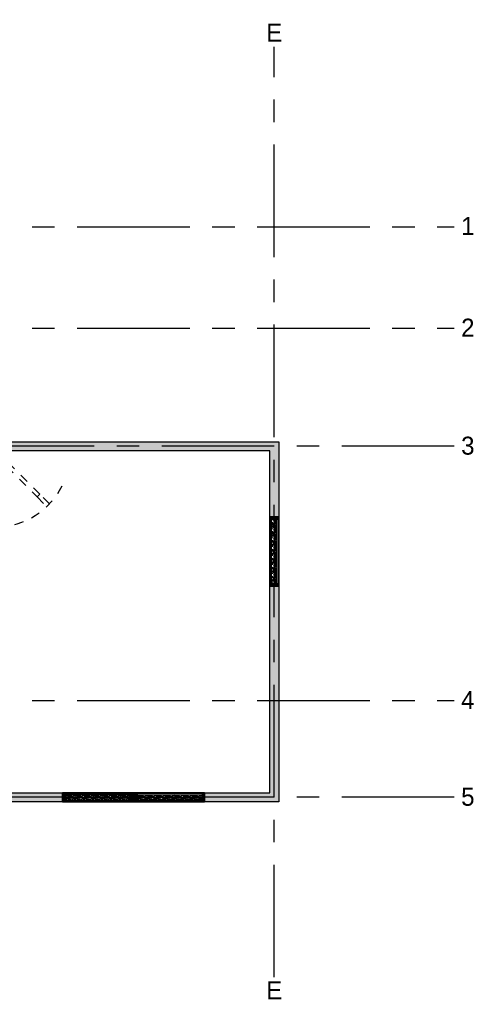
# Model space of a CAD drawing. Header units: millimetres. Extents: x 6619.4 to 6634.2, y 1232.2 to 1243.1.
# Tile 3 of 3: x 6629.1 to 6634.2, y 1232.2 to 1243.1. Entities that reach past the tile are written whole.
import ezdxf
from ezdxf.enums import TextEntityAlignment as Align

# ---------------------------------------------------------------- set-up
doc = ezdxf.new("R2010")
doc.units = ezdxf.units.MM
doc.set_wipeout_variables(frame=1)
doc.linetypes.add('CENTER', pattern=[2, 1.25, -0.25, 0.25, -0.25])
doc.linetypes.add('HIDDEN', pattern=[0.375, 0.25, -0.125])
for name, color, linetype in [('EJES', 2, 'CENTER'), ('EJES @ 0.5', 2, 'CENTER'), ('PAREDES', 3, 'Continuous'), ('PATT', 8, 'Continuous'), ('PUERTAS', 2, 'Continuous'), ('VENTANAS', 2, 'Continuous')]:
    doc.layers.add(name, color=color, linetype=linetype)
doc.styles.add('century gothic', font='GOTHIC.TTF')
doc.styles.get("Standard").update_dxf_attribs({"font": 'arial.ttf'})

# ---------------------------------------------------------------- blocks, each defined once
blk = doc.blocks.new('ejes')
at = {"color": 2, "linetype": 'Continuous'}
blk.add_wipeout([(-0.109, 0.275), (-0.065, 0.291), (-0.006, 0.3), (0.06, 0.297), (0.095, 0.288), (0.16, 0.261), (0.183, 0.246), (0.215, 0.22), (0.241, 0.193), (0.271, 0.149), (0.271, 0.149), (0.292, 0.103), (0.304, 0.065), (0.309, 0.032), (0.31, 0.001), (0.309, -0.027), (0.309, -0.027), (0.3, -0.077), (0.288, -0.113), (0.279, -0.133), (0.259, -0.168), (0.238, -0.195), (0.219, -0.215), (0.19, -0.24), (0.159, -0.26), (0.125, -0.277), (0.089, -0.289), (0.046, -0.297), (0.01, -0.299), (-0.037, -0.296), (-0.069, -0.289), (-0.097, -0.279), (-0.144, -0.256), (-0.171, -0.238), (-0.192, -0.221), (-0.215, -0.197), (-0.215, -0.197), (-0.257, -0.136), (-0.272, -0.101), (-0.272, -0.101), (-0.287, -0.034), (-0.29, 0.001), (-0.287, 0.036), (-0.281, 0.07), (-0.273, 0.099), (-0.258, 0.134), (-0.234, 0.174), (-0.216, 0.198), (-0.197, 0.217), (-0.175, 0.236), (-0.154, 0.251), (-0.126, 0.268), (-0.126, 0.268), (-0.118, 0.272)], dxfattribs=at)
at = {"layer": 'EJES', "color": 3}
blk.add_attdef('EJES', text='', height=0.3, dxfattribs=at).set_placement((0.01, -0.174), align=Align.CENTER)
blk = doc.blocks.new('D1')
at = {"layer": 'PUERTAS', "color": 8, "linetype": 'HIDDEN', "ltscale": 0.1}
for points in [[(-4208.2, 3483.9), (-4218.9, 3473.3), (-4215.9, 3470.3), (-4205.3, 3480.9)], [(-4218.9, 3473.3), (-4252.9, 3439.2), (-4249.9, 3436.3), (-4215.9, 3470.3)], [(-4252.9, 3439.2), (-4263.5, 3428.6), (-4260.5, 3425.7), (-4249.9, 3436.3)]]:
    blk.add_lwpolyline(points, close=True, dxfattribs=at)
at = {"layer": 'PUERTAS'}
for points in [[(-4263.5, 3425.7), (-4263.5, 3416.2), (-4259.5, 3416.2), (-4259.5, 3421.5), (-4260.7, 3421.5), (-4260.7, 3425.7), (-4263.5, 3425.7)], [(-4179.5, 3425.7), (-4179.5, 3416.2), (-4183.5, 3416.2), (-4183.5, 3421.5), (-4182.2, 3421.5), (-4182.2, 3425.7), (-4179.5, 3425.7)]]:
    blk.add_lwpolyline(points, dxfattribs=at)
for points in [[(-4245.5, 3421.5), (-4260.5, 3421.5), (-4260.5, 3425.7), (-4245.5, 3425.7)], [(-4197.4, 3421.5), (-4245.5, 3421.5), (-4245.5, 3425.7), (-4197.4, 3425.7)], [(-4182.4, 3421.5), (-4197.4, 3421.5), (-4197.4, 3425.7), (-4182.4, 3425.7)]]:
    blk.add_lwpolyline(points, close=True, dxfattribs=at)
at = {"layer": 'PUERTAS', "color": 8, "linetype": 'HIDDEN', "ltscale": 0.1}
blk.add_arc((-4265.7, 3423.5), 83.3, 1.4775, 63.2893, dxfattribs=at)
blk = doc.blocks.new('PZ00')
at = {"layer": 'VENTANAS'}
h = blk.add_hatch(dxfattribs=at)
h.set_pattern_fill('LOGEND', color=250, scale=0.06, pattern_type=2)
h.set_pattern_definition([(0, (0.021, 0), (0.06, 0.06), [0.018, -0.042]), (0, (0.021, 0.003), (0.06, 0.06), [0.018, -0.042]), (0, (0.024, 0.009), (0.06, 0.06), [0.012, -0.048]), (0, (0.027, 0.015), (0.06, 0.06), [0.009, -0.051]), (0, (0.027, 0.021), (0.06, 0.06), [0.006, -0.054]), (0, (0.012, 0.027), (0.06, 0.06), [0.003, -0.015, 0.003, -0.039]), (0, (0.021, 0.03), (0.06, 0.06), [0.003, -0.024, 0.009, -0.024]), (0, (0.033, 0.033), (0.06, 0.06), [0.003, -0.003, 0.003, -0.051]), (0, (0.03, 0.036), (0.06, 0.06), [0.003, -0.057]), (0, (0.027, 0.042), (0.06, 0.06), [0.009, -0.051]), (0, (0.027, 0.048), (0.06, 0.06), [0.012, -0.048]), (0, (0.024, 0.054), (0.06, 0.06), [0.015, -0.018, 0.003, -0.024]), (90, (0, 0.018), (-0.06, 0.06), [0.003, -0.006, 0.015, -0.036]), (90, (0.003, 0.024), (-0.06, 0.06), [0.003, -0.003, 0.009, -0.045]), (90, (0.006, 0.048), (-0.06, 0.06), [0.006, -0.054]), (90, (0.009, 0.024), (-0.06, 0.06), [0.012, -0.018, 0.003, -0.027]), (90, (0.012, 0.057), (-0.06, 0.06), [0.003, -0.057]), (90, (0.015, 0.027), (-0.06, 0.06), [0.009, -0.051]), (90, (0.021, 0.03), (-0.06, 0.06), [0.006, -0.054]), (90, (0.027, 0.03), (-0.06, 0.06), [0.003, -0.009, 0.009, -0.039]), (90, (0.03, 0.033), (-0.06, 0.06), [0.003, -0.057]), (90, (0.033, 0.021), (-0.06, 0.06), [0.0084, -0.0516]), (90, (0.036, 0.009), (-0.06, 0.06), [0.006, -0.054]), (90, (0.042, 0.033), (-0.06, 0.06), [0.003, -0.057]), (90, (0.048, 0.03), (-0.06, 0.06), [0.009, -0.051]), (90, (0.054, 0.03), (-0.06, 0.06), [0.009, -0.051]), (45, (0.045, 0.006), (7e-18, 0.06), [0.0042426, -0.0042426, 0.0042426, -0.07212501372]), (45, (0.033, 0.021), (7e-18, 0.06), [0.0084852, -0.0763676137]), (45, (0.009, 0.051), (7e-18, 0.06), [0.0084852, -0.0763676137]), (45, (0.021, 0.036), (7e-18, 0.06), [0.0084852, -0.0763676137]), (45, (0.024, 0.024), (7e-18, 0.06), [0.0084852, -0.0763676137]), (45, (0.042, 0.012), (7e-18, 0.06), [0.0084852, -0.0763676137]), (45, (0.036, 0.015), (7e-18, 0.06), [0.01272792, -0.0721248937]), (45, (0.018, 0.042), (7e-18, 0.06), [0.0042426, -0.0806102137]), (45, (0.015, 0.048), (7e-18, 0.06), [0.0042426, -0.0806102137]), (45, (0.039, 0.048), (7e-18, 0.06), [0.0042426, -0.0806102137]), (45, (0.015, 0.018), (7e-18, 0.06), [0.0042426, -0.0806102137]), (45, (0.048, 0.039), (7e-18, 0.06), [0.0042426, -0.0806102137]), (45, (0.027, 0.033), (7e-18, 0.06), [0.0042426, -0.0806102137]), (45, (0.033, 0.039), (7e-18, 0.06), [0.0042426, -0.0806102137]), (135, (0.03, 0.027), (-0.06, 7e-18), [0.0042426, -0.0042426, 0.01272792, -0.06363969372]), (135, (0.039, 0.027), (-0.06, 7e-18), [0.0042426, -0.0806102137]), (135, (0.039, 0.006), (-0.06, 7e-18), [0.0042426, -0.0806102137]), (135, (0.027, 0.021), (-0.06, 7e-18), [0.0042426, -0.0806102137]), (135, (0.036, 0.033), (-0.06, 7e-18), [0.0042426, -0.0806102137]), (135, (0.021, 0.018), (-0.06, 7e-18), [0.0042426, -0.0806102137]), (135, (0.045, 0.018), (-0.06, 7e-18), [0.0042426, -0.0806102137]), (135, (0.003, 0), (-0.06, 7e-18), [0.0042426, -0.0806102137]), (135, (0.006, 0.003), (-0.06, 7e-18), [0.0084852, -0.0763676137]), (135, (0.009, 0.006), (-0.06, 7e-18), [0.0084852, -0.0763676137]), (135, (0.015, 0.006), (-0.06, 7e-18), [0.0084852, -0.0763676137]), (135, (0.018, 0.012), (-0.06, 7e-18), [0.0084852, -0.0763676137]), (135, (0.042, 0.036), (-0.06, 7e-18), [0.0084852, -0.0763676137]), (135, (0.054, 0.006), (-0.06, 7e-18), [0.0084852, -0.0763676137]), (135, (0.057, 0.054), (-0.06, 7e-18), [0.0084852, -0.0763676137]), (135, (0.057, 0.048), (-0.06, 7e-18), [0.0084852, -0.0763676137]), (135, (0.051, 0.045), (-0.06, 7e-18), [0.0084852, -0.0763676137]), (135, (0.009, 0.045), (-0.06, 7e-18), [0.01272792, -0.0721248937]), (135, (0.048, 0.039), (-0.06, 7e-18), [0.01272792, -0.0721248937]), (26.5650512, (0.015, 0.057), (0.06, 2e-11), [0.006708, -0.1274560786]), (26.5650512, (0.015, 0.027), (0.06, 2e-11), [0.006708, -0.1274560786]), (26.5650512, (0.021, 0.045), (0.06, 2e-11), [0.006708, -0.1274560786]), (26.5650512, (0.039, 0.003), (0.06, 2e-11), [0.006708, -0.1274560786]), (26.5650512, (0.036, 0.009), (0.06, 2e-11), [0.006708, -0.1274560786]), (26.5650512, (0.018, 0.021), (0.06, 2e-11), [0.006708, -0.1274560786]), (26.5650512, (0.018, 0.051), (0.06, 2e-11), [0.006708, -0.1274560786]), (26.5650512, (0.036, 0.033), (0.06, 2e-11), [0.013416, -0.1207480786]), (63.4349488, (0.036, 0.042), (3e-12, 0.06), [0.006708, -0.1274560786]), (63.4349488, (0.045, 0.024), (3e-12, 0.06), [0.006708, -0.1274560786]), (63.4349488, (0.015, 0.036), (3e-12, 0.06), [0.006708, -0.1274560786]), (63.4349488, (0.003, 0.039), (3e-12, 0.06), [0.006708, -0.1274560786]), (63.4349488, (0.039, 0.027), (3e-12, 0.06), [0.006708, -0.1274560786]), (63.4349488, (0.033, 0.027), (3e-12, 0.06), [0.006708, -0.1274560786]), (63.4349488, (0.009, 0.036), (3e-12, 0.06), [0.013416, -0.1207480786]), (63.4349488, (0.054, 0.015), (3e-12, 0.06), [0.013416, -0.1207480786]), (63.4349488, (0.048, 0.018), (3e-12, 0.06), [0.013416, -0.1207480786]), (116.5650512, (0, 0.009), (-2e-11, 0.06), [0.006708, -0.1274560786]), (116.5650512, (0, 0.042), (-2e-11, 0.06), [0.006708, -0.1274560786]), (116.5650512, (0.012, 0), (-2e-11, 0.06), [0.006708, -0.1274560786]), (116.5650512, (0.006, 0.054), (-2e-11, 0.06), [0.006708, -0.1274560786]), (116.5650512, (0.012, 0.018), (-2e-11, 0.06), [0.006708, -0.1274560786]), (116.5650512, (0.024, 0.024), (-2e-11, 0.06), [0.006708, -0.1274560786]), (116.5650512, (0.03, 0.036), (-2e-11, 0.06), [0.006708, -0.1274560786]), (116.5650512, (0.003, 0.012), (1.927e-08, 0.06000000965), [0.006708, -0.1274560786]), (116.5650512, (0.018, 0.021), (-2e-11, 0.06), [0.006708, -0.1274560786]), (116.5650512, (0.036, 0.015), (-2e-11, 0.06), [0.006708, -0.1274560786]), (116.5650512, (0.042, 0.021), (-2e-11, 0.06), [0.006708, -0.1274560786]), (116.5650512, (0.054, 0.039), (-2e-11, 0.06), [0.006708, -0.1274560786]), (116.5650512, (0.009, 0.057), (-2e-11, 0.06), [0.006708, -0.1274560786]), (116.5650512, (0, 0.054), (-2e-11, 0.06), [0.013416, -0.1207480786]), (116.5650512, (0.009, 0.012), (-2e-11, 0.06), [0.013416, -0.1207480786]), (153.4349488, (0, 0.003), (-0.06, 3e-12), [0.006708, -0.1274560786]), (153.4349488, (0.051, 0), (-0.06, 3e-12), [0.006708, -0.1274560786]), (153.4349488, (0.048, 0.03), (-0.06, 3e-12), [0.006708, -0.1274560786]), (153.4349488, (0.024, 0.009), (-0.06, 3e-12), [0.006708, -0.1274560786]), (153.4349488, (0.021, 0.003), (-0.06, 3e-12), [0.006708, -0.1274560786]), (153.4349488, (0.027, 0.015), (-0.06, 3e-12), [0.006708, -0.1274560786]), (153.4349488, (0.045, 0.051), (-0.06, 3e-12), [0.006708, -0.1274560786]), (153.4349488, (0.051, 0.054), (-0.06, 3e-12), [0.013416, -0.1207480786])])
h.paths.add_polyline_path([(6626.996, 1232.522), (6626.971, 1232.522), (6626.971, 1232.432), (6626.996, 1232.432)])
blk.add_lwpolyline([(6626.971, 1232.522), (6626.971, 1232.432), (6626.996, 1232.432), (6626.996, 1232.522)], close=True, dxfattribs=at)
blk = doc.blocks.new('V01')
blk.add_wipeout([(6626.967, 1232.374), (6628.545, 1232.374), (6628.545, 1232.274), (6626.967, 1232.274)]).dxf.layer = 'VENTANAS'
at = {"layer": 'VENTANAS'}
h = blk.add_hatch(dxfattribs=at)
h.set_pattern_fill('MADERA_03', color=250, scale=0.1, pattern_type=2)
h.set_pattern_definition([(0, (4.53784, -0.57398), (0, 0.1), [0.02, -0.08]), (8.9726, (4.5388366, -0.6279777), (0.600000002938, 0.099999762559), [0.0192354, -1.9043029]), (5.7105, (4.537837, -0.621978), (0.900000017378, 0.09999855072), [0.0200998, -0.9848876]), (344.5779, (4.5378366, -0.5919777), (1.0999999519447, -0.2999987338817), [0.0300832, -2.9782377]), (353.6599, (4.539837, -0.558978), (0.100000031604, 2.043e-07), [0.0181108, -0.8874276]), (345.0686, (4.5428366, -0.615978), (0.3999999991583, -0.0999998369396), [0.0155242, -1.5368932]), (348.6901, (4.507837, -0.557978), (0.10000002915, 3.7066e-08), [0.0407922, -0.4691097]), (5.7105, (4.538837, -0.636978), (0.900000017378, 0.09999855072), [0.0100499, -0.9949375]), (0, (4.53784, -0.59498), (0, 0.1), [0.01, -0.09]), (0, (4.51784, -0.58298), (0, 0.1), [0.03, -0.07]), (11.3099, (4.537837, -0.567978), (0.399999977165, 0.099999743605), [0.010198, -0.4997039]), (2.7263, (4.5278366, -0.6049777), (2.0000000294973, 0.0999996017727), [0.0210238, -2.0813558]), (352.4054, (4.5328366, -0.607978), (0.7999999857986, -0.099999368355), [0.0151327, -1.4981417]), (0, (4.52784, -0.64598), (0, 0.1), [0.02, -0.08]), (358.8309, (4.5178366, -0.6509777), (0.10000001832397, 7.68017e-08), [0.0490102, -4.85201]), (0, (4.51784, -0.57598), (0, 0.1), [0.01, -0.09]), (0, (4.52784, -0.56798), (0, 0.1), [0.01, -0.09]), (0, (4.48284, -0.55898), (0, 0.1), [0.015, -0.085]), (350.5377, (4.509837, -0.553978), (0.10000000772, 3.876e-08), [0.0304138, -0.5778624]), (0, (4.47784, -0.55398), (0, 0.1), [0.02, -0.08]), (0, (4.46684, -0.64398), (0, 0.1), [0.011, -0.089]), (0, (4.51784, -0.63898), (0, 0.1), [0.01, -0.09]), (0, (4.46684, -0.63598), (0, 0.1), [0.021, -0.079]), (5.4403, (4.5178366, -0.6299777), (0.999999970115, 0.099999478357), [0.021095, -2.0884072]), (0, (4.51884, -0.62198), (0, 0.1), [0.019, -0.081]), (0, (4.46684, -0.61998), (0, 0.1), [0.011, -0.089]), (358.8309, (4.4788366, -0.6039777), (0.10000001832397, 7.68017e-08), [0.0490102, -4.85201]), (0, (4.48784, -0.59498), (0, 0.1), [0.01, -0.09]), (0, (4.47784, -0.59198), (0, 0.1), [0.01, -0.09]), (0, (4.51784, -0.59198), (0, 0.1), [0.02, -0.08]), (0, (4.49784, -0.58998), (0, 0.1), [0.01, -0.09]), (0, (4.47784, -0.57798), (0, 0.1), [0.02, -0.08]), (19.6538, (4.5048366, -0.619978), (1.100000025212, 0.39999945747), [0.0148661, -1.4717406]), (11.3099, (4.487837, -0.591978), (0.399999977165, 0.099999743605), [0.010198, -0.4997039]), (11.3099, (4.527837, -0.596978), (0.399999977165, 0.099999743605), [0.010198, -0.4997039]), (5.7105, (4.497837, -0.558978), (0.900000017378, 0.09999855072), [0.0100499, -0.9949375]), (349.6952, (4.466837, -0.551978), (0.599999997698, -0.099999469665), [0.0111803, -1.1068535]), (348.6901, (4.477837, -0.643978), (0.10000002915, 3.7066e-08), [0.010198, -0.4997039]), (90, (4.48784, -0.64598), (-0.1, 6e-18), [0, -0.1]), (346.6076, (4.4668366, -0.5899777), (1.700000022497, -0.3999969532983), [0.021587, -2.1371154]), (11.3099, (4.527837, -0.575978), (0.399999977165, 0.099999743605), [0.010198, -0.4997039]), (10.3048, (4.527837, -0.638978), (0.499999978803, 0.099999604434), [0.0111803, -1.1068535]), (348.6901, (4.497837, -0.594978), (0.10000002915, 3.7066e-08), [0.010198, -0.4997039]), (348.6901, (4.507837, -0.589978), (0.10000002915, 3.7066e-08), [0.010198, -0.4997039]), (341.5651, (4.466837, -0.599978), (0.09999997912, 1.1683e-07), [0.0126491, -0.3035786]), (345.9638, (4.477837, -0.565978), (0.09999996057, 1.2437e-07), [0.0412311, -0.3710794]), (343.3008, (4.497837, -0.558978), (0.699999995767, -0.199999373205), [0.0313209, -1.0127095]), (0, (4.49784, -0.55398), (0, 0.1), [0.012, -0.088]), (345.9638, (4.487837, -0.635978), (0.09999996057, 1.2437e-07), [0.0412311, -0.3710794]), (345.9638, (4.477837, -0.628978), (0.09999996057, 1.2437e-07), [0.0412311, -0.3710794]), (345.9638, (4.477837, -0.619978), (0.09999996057, 1.2437e-07), [0.0412311, -0.3710794]), (349.6952, (4.466837, -0.575978), (0.599999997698, -0.099999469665), [0.0111803, -1.1068535]), (345.9638, (4.497837, -0.577978), (0.09999996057, 1.2437e-07), [0.0206155, -0.391695]), (349.6952, (4.466837, -0.607978), (0.599999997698, -0.099999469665), [0.0111803, -1.1068535]), (357.6141, (4.5188366, -0.6149777), (0.0999999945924, 1.22641e-07), [0.0240208, -2.3780615]), (349.6952, (4.507837, -0.596978), (0.599999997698, -0.099999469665), [0.0111803, -1.1068535]), (12.5288, (4.518837, -0.598978), (0.400000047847, 0.099999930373), [0.0092195, -0.9127349]), (349.5626, (4.4668366, -0.6129777), (1.099999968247, -0.1999985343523), [0.0386394, -3.8252955]), (351.8699, (4.504837, -0.619978), (0.099999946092, -2.4175e-08), [0.0141421, -0.6929646]), (4.7636, (4.477837, -0.609978), (1.099999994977, 0.099999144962), [0.0240832, -1.1800762]), (0, (4.50184, -0.60798), (0, 0.1), [0.031, -0.069]), (344.7449, (4.466837, -0.562978), (0.399999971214, -0.099999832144), [0.0114018, -1.1287736]), (350.5377, (4.487837, -0.645978), (0.10000000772, 3.876e-08), [0.0304138, -0.5778624]), (340.0169, (4.466837, -0.624978), (0.29999998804, -0.09999993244), [0.0117047, -1.1587652]), (0, (4.54784, -0.56598), (0, 0.1), [0.005, -0.095]), (0, (4.54784, -0.60998), (0, 0.1), [0.01, -0.09]), (11.3099, (4.547837, -0.645978), (0.399999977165, 0.099999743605), [0.010198, -0.4997039]), (0, (4.54884, -0.63598), (0, 0.1), [0.018, -0.082]), (343.3008, (4.547837, -0.582978), (0.699999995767, -0.199999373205), [0.0104403, -1.0335901]), (348.0207, (4.5488366, -0.6039777), (1.8999999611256, -0.4001097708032), [0.0184007, -3.3550644]), (90, (4.54784, -0.64598), (-0.1, 6e-18), [0, -0.1]), (0, (4.55784, -0.64398), (0, 0.1), [0.009, -0.091]), (0, (4.55784, -0.62498), (0, 0.1), [0.009, -0.091]), (0, (4.55784, -0.61998), (0, 0.1), [0.009, -0.091]), (336.0376, (4.557837, -0.585978), (0.700000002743, -0.299998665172), [0.0098489, -0.9750362]), (348.5163, (4.5578366, -0.5739777), (0.49999999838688, -0.1000155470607), [0.0091838, -6.5215525]), (341.5651, (4.557837, -0.609978), (0.09999997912, 1.1683e-07), [0.0094868, -0.3067408]), (347.4712, (4.557837, -0.560978), (0.500000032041, -0.099999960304), [0.0092195, -0.9127349])])
h.paths.add_polyline_path([(6626.992, 1232.354), (6626.992, 1232.294), (6627.712, 1232.294), (6627.712, 1232.354)])
h = blk.add_hatch(dxfattribs=at)
h.set_pattern_fill('MADERA_03', color=250, scale=0.1, pattern_type=2)
h.set_pattern_definition([(0, (4.53584, -0.57398), (0, 0.1), [0.02, -0.08]), (8.9726, (4.5368366, -0.6279777), (0.600000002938, 0.099999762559), [0.0192354, -1.9043029]), (5.7105, (4.535837, -0.621978), (0.900000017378, 0.09999855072), [0.0200998, -0.9848876]), (344.5779, (4.5358366, -0.5919777), (1.0999999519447, -0.2999987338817), [0.0300832, -2.9782377]), (353.6599, (4.537837, -0.558978), (0.100000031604, 2.043e-07), [0.0181108, -0.8874276]), (345.0686, (4.5408366, -0.615978), (0.3999999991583, -0.0999998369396), [0.0155242, -1.5368932]), (348.6901, (4.505837, -0.557978), (0.10000002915, 3.7066e-08), [0.0407922, -0.4691097]), (5.7105, (4.536837, -0.636978), (0.900000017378, 0.09999855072), [0.0100499, -0.9949375]), (0, (4.53584, -0.59498), (0, 0.1), [0.01, -0.09]), (0, (4.51584, -0.58298), (0, 0.1), [0.03, -0.07]), (11.3099, (4.535837, -0.567978), (0.399999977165, 0.099999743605), [0.010198, -0.4997039]), (2.7263, (4.5258366, -0.6049777), (2.0000000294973, 0.0999996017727), [0.0210238, -2.0813558]), (352.4054, (4.5308366, -0.607978), (0.7999999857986, -0.099999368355), [0.0151327, -1.4981417]), (0, (4.52584, -0.64598), (0, 0.1), [0.02, -0.08]), (358.8309, (4.5158366, -0.6509777), (0.10000001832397, 7.68017e-08), [0.0490102, -4.85201]), (0, (4.51584, -0.57598), (0, 0.1), [0.01, -0.09]), (0, (4.52584, -0.56798), (0, 0.1), [0.01, -0.09]), (0, (4.48084, -0.55898), (0, 0.1), [0.015, -0.085]), (350.5377, (4.507837, -0.553978), (0.10000000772, 3.876e-08), [0.0304138, -0.5778624]), (0, (4.47584, -0.55398), (0, 0.1), [0.02, -0.08]), (0, (4.46484, -0.64398), (0, 0.1), [0.011, -0.089]), (0, (4.51584, -0.63898), (0, 0.1), [0.01, -0.09]), (0, (4.46484, -0.63598), (0, 0.1), [0.021, -0.079]), (5.4403, (4.5158366, -0.6299777), (0.999999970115, 0.099999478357), [0.021095, -2.0884072]), (0, (4.51684, -0.62198), (0, 0.1), [0.019, -0.081]), (0, (4.46484, -0.61998), (0, 0.1), [0.011, -0.089]), (358.8309, (4.4768366, -0.6039777), (0.10000001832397, 7.68017e-08), [0.0490102, -4.85201]), (0, (4.48584, -0.59498), (0, 0.1), [0.01, -0.09]), (0, (4.47584, -0.59198), (0, 0.1), [0.01, -0.09]), (0, (4.51584, -0.59198), (0, 0.1), [0.02, -0.08]), (0, (4.49584, -0.58998), (0, 0.1), [0.01, -0.09]), (0, (4.47584, -0.57798), (0, 0.1), [0.02, -0.08]), (19.6538, (4.5028366, -0.619978), (1.100000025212, 0.39999945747), [0.0148661, -1.4717406]), (11.3099, (4.485837, -0.591978), (0.399999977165, 0.099999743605), [0.010198, -0.4997039]), (11.3099, (4.525837, -0.596978), (0.399999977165, 0.099999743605), [0.010198, -0.4997039]), (5.7105, (4.495837, -0.558978), (0.900000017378, 0.09999855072), [0.0100499, -0.9949375]), (349.6952, (4.464837, -0.551978), (0.599999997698, -0.099999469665), [0.0111803, -1.1068535]), (348.6901, (4.475837, -0.643978), (0.10000002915, 3.7066e-08), [0.010198, -0.4997039]), (90, (4.48584, -0.64598), (-0.1, 6e-18), [0, -0.1]), (346.6076, (4.4648366, -0.5899777), (1.700000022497, -0.3999969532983), [0.021587, -2.1371154]), (11.3099, (4.525837, -0.575978), (0.399999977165, 0.099999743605), [0.010198, -0.4997039]), (10.3048, (4.525837, -0.638978), (0.499999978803, 0.099999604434), [0.0111803, -1.1068535]), (348.6901, (4.495837, -0.594978), (0.10000002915, 3.7066e-08), [0.010198, -0.4997039]), (348.6901, (4.505837, -0.589978), (0.10000002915, 3.7066e-08), [0.010198, -0.4997039]), (341.5651, (4.464837, -0.599978), (0.09999997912, 1.1683e-07), [0.0126491, -0.3035786]), (345.9638, (4.475837, -0.565978), (0.09999996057, 1.2437e-07), [0.0412311, -0.3710794]), (343.3008, (4.495837, -0.558978), (0.699999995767, -0.199999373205), [0.0313209, -1.0127095]), (0, (4.49584, -0.55398), (0, 0.1), [0.012, -0.088]), (345.9638, (4.485837, -0.635978), (0.09999996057, 1.2437e-07), [0.0412311, -0.3710794]), (345.9638, (4.475837, -0.628978), (0.09999996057, 1.2437e-07), [0.0412311, -0.3710794]), (345.9638, (4.475837, -0.619978), (0.09999996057, 1.2437e-07), [0.0412311, -0.3710794]), (349.6952, (4.464837, -0.575978), (0.599999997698, -0.099999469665), [0.0111803, -1.1068535]), (345.9638, (4.495837, -0.577978), (0.09999996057, 1.2437e-07), [0.0206155, -0.391695]), (349.6952, (4.464837, -0.607978), (0.599999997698, -0.099999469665), [0.0111803, -1.1068535]), (357.6141, (4.5168366, -0.6149777), (0.0999999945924, 1.22641e-07), [0.0240208, -2.3780615]), (349.6952, (4.505837, -0.596978), (0.599999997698, -0.099999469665), [0.0111803, -1.1068535]), (12.5288, (4.516837, -0.598978), (0.400000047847, 0.099999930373), [0.0092195, -0.9127349]), (349.5626, (4.4648366, -0.6129777), (1.099999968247, -0.1999985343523), [0.0386394, -3.8252955]), (351.8699, (4.502837, -0.619978), (0.099999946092, -2.4175e-08), [0.0141421, -0.6929646]), (4.7636, (4.475837, -0.609978), (1.099999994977, 0.099999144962), [0.0240832, -1.1800762]), (0, (4.49984, -0.60798), (0, 0.1), [0.031, -0.069]), (344.7449, (4.464837, -0.562978), (0.399999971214, -0.099999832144), [0.0114018, -1.1287736]), (350.5377, (4.485837, -0.645978), (0.10000000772, 3.876e-08), [0.0304138, -0.5778624]), (340.0169, (4.464837, -0.624978), (0.29999998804, -0.09999993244), [0.0117047, -1.1587652]), (0, (4.54584, -0.56598), (0, 0.1), [0.005, -0.095]), (0, (4.54584, -0.60998), (0, 0.1), [0.01, -0.09]), (11.3099, (4.545837, -0.645978), (0.399999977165, 0.099999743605), [0.010198, -0.4997039]), (0, (4.54684, -0.63598), (0, 0.1), [0.018, -0.082]), (343.3008, (4.545837, -0.582978), (0.699999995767, -0.199999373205), [0.0104403, -1.0335901]), (348.0207, (4.5468366, -0.6039777), (1.8999999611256, -0.4001097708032), [0.0184007, -3.3550644]), (90, (4.54584, -0.64598), (-0.1, 6e-18), [0, -0.1]), (0, (4.55584, -0.64398), (0, 0.1), [0.009, -0.091]), (0, (4.55584, -0.62498), (0, 0.1), [0.009, -0.091]), (0, (4.55584, -0.61998), (0, 0.1), [0.009, -0.091]), (336.0376, (4.555837, -0.585978), (0.700000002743, -0.299998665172), [0.0098489, -0.9750362]), (348.5163, (4.5558366, -0.5739777), (0.49999999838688, -0.1000155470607), [0.0091838, -6.5215525]), (341.5651, (4.555837, -0.609978), (0.09999997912, 1.1683e-07), [0.0094868, -0.3067408]), (347.4712, (4.555837, -0.560978), (0.500000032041, -0.099999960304), [0.0092195, -0.9127349])])
h.paths.add_polyline_path([(6627.8, 1232.354), (6627.8, 1232.294), (6628.52, 1232.294), (6628.52, 1232.354)])
for points in [[(6626.967, 1232.374), (6626.967, 1232.274), (6628.545, 1232.274), (6628.545, 1232.374)], [(6626.967, 1232.369), (6628.545, 1232.369), (6628.545, 1232.279), (6626.967, 1232.279)], [(6626.992, 1232.354), (6626.992, 1232.294), (6627.712, 1232.294), (6627.712, 1232.354)], [(6628.52, 1232.354), (6628.52, 1232.294), (6627.8, 1232.294), (6627.8, 1232.354)]]:
    blk.add_lwpolyline(points, close=True, dxfattribs=at)
for p in [(-0.004, -0.152), (0.741, -0.152), (0.804, -0.152), (1.549, -0.152)]:
    blk.add_blockref('PZ00', p, dxfattribs=at)
blk = doc.blocks.new('PZ01')
h = blk.add_hatch()
h.set_pattern_fill('LOGEND', color=250, scale=0.06, pattern_type=2)
h.set_pattern_definition([(0, (0.021, 0), (0.06, 0.06), [0.018, -0.042]), (0, (0.021, 0.003), (0.06, 0.06), [0.018, -0.042]), (0, (0.024, 0.009), (0.06, 0.06), [0.012, -0.048]), (0, (0.027, 0.015), (0.06, 0.06), [0.009, -0.051]), (0, (0.027, 0.021), (0.06, 0.06), [0.006, -0.054]), (0, (0.012, 0.027), (0.06, 0.06), [0.003, -0.015, 0.003, -0.039]), (0, (0.021, 0.03), (0.06, 0.06), [0.003, -0.024, 0.009, -0.024]), (0, (0.033, 0.033), (0.06, 0.06), [0.003, -0.003, 0.003, -0.051]), (0, (0.03, 0.036), (0.06, 0.06), [0.003, -0.057]), (0, (0.027, 0.042), (0.06, 0.06), [0.009, -0.051]), (0, (0.027, 0.048), (0.06, 0.06), [0.012, -0.048]), (0, (0.024, 0.054), (0.06, 0.06), [0.015, -0.018, 0.003, -0.024]), (90, (0, 0.018), (-0.06, 0.06), [0.003, -0.006, 0.015, -0.036]), (90, (0.003, 0.024), (-0.06, 0.06), [0.003, -0.003, 0.009, -0.045]), (90, (0.006, 0.048), (-0.06, 0.06), [0.006, -0.054]), (90, (0.009, 0.024), (-0.06, 0.06), [0.012, -0.018, 0.003, -0.027]), (90, (0.012, 0.057), (-0.06, 0.06), [0.003, -0.057]), (90, (0.015, 0.027), (-0.06, 0.06), [0.009, -0.051]), (90, (0.021, 0.03), (-0.06, 0.06), [0.006, -0.054]), (90, (0.027, 0.03), (-0.06, 0.06), [0.003, -0.009, 0.009, -0.039]), (90, (0.03, 0.033), (-0.06, 0.06), [0.003, -0.057]), (90, (0.033, 0.021), (-0.06, 0.06), [0.0084, -0.0516]), (90, (0.036, 0.009), (-0.06, 0.06), [0.006, -0.054]), (90, (0.042, 0.033), (-0.06, 0.06), [0.003, -0.057]), (90, (0.048, 0.03), (-0.06, 0.06), [0.009, -0.051]), (90, (0.054, 0.03), (-0.06, 0.06), [0.009, -0.051]), (45, (0.045, 0.006), (7e-18, 0.06), [0.0042426, -0.0042426, 0.0042426, -0.07212501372]), (45, (0.033, 0.021), (7e-18, 0.06), [0.0084852, -0.0763676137]), (45, (0.009, 0.051), (7e-18, 0.06), [0.0084852, -0.0763676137]), (45, (0.021, 0.036), (7e-18, 0.06), [0.0084852, -0.0763676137]), (45, (0.024, 0.024), (7e-18, 0.06), [0.0084852, -0.0763676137]), (45, (0.042, 0.012), (7e-18, 0.06), [0.0084852, -0.0763676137]), (45, (0.036, 0.015), (7e-18, 0.06), [0.01272792, -0.0721248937]), (45, (0.018, 0.042), (7e-18, 0.06), [0.0042426, -0.0806102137]), (45, (0.015, 0.048), (7e-18, 0.06), [0.0042426, -0.0806102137]), (45, (0.039, 0.048), (7e-18, 0.06), [0.0042426, -0.0806102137]), (45, (0.015, 0.018), (7e-18, 0.06), [0.0042426, -0.0806102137]), (45, (0.048, 0.039), (7e-18, 0.06), [0.0042426, -0.0806102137]), (45, (0.027, 0.033), (7e-18, 0.06), [0.0042426, -0.0806102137]), (45, (0.033, 0.039), (7e-18, 0.06), [0.0042426, -0.0806102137]), (135, (0.03, 0.027), (-0.06, 7e-18), [0.0042426, -0.0042426, 0.01272792, -0.06363969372]), (135, (0.039, 0.027), (-0.06, 7e-18), [0.0042426, -0.0806102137]), (135, (0.039, 0.006), (-0.06, 7e-18), [0.0042426, -0.0806102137]), (135, (0.027, 0.021), (-0.06, 7e-18), [0.0042426, -0.0806102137]), (135, (0.036, 0.033), (-0.06, 7e-18), [0.0042426, -0.0806102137]), (135, (0.021, 0.018), (-0.06, 7e-18), [0.0042426, -0.0806102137]), (135, (0.045, 0.018), (-0.06, 7e-18), [0.0042426, -0.0806102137]), (135, (0.003, 0), (-0.06, 7e-18), [0.0042426, -0.0806102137]), (135, (0.006, 0.003), (-0.06, 7e-18), [0.0084852, -0.0763676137]), (135, (0.009, 0.006), (-0.06, 7e-18), [0.0084852, -0.0763676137]), (135, (0.015, 0.006), (-0.06, 7e-18), [0.0084852, -0.0763676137]), (135, (0.018, 0.012), (-0.06, 7e-18), [0.0084852, -0.0763676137]), (135, (0.042, 0.036), (-0.06, 7e-18), [0.0084852, -0.0763676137]), (135, (0.054, 0.006), (-0.06, 7e-18), [0.0084852, -0.0763676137]), (135, (0.057, 0.054), (-0.06, 7e-18), [0.0084852, -0.0763676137]), (135, (0.057, 0.048), (-0.06, 7e-18), [0.0084852, -0.0763676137]), (135, (0.051, 0.045), (-0.06, 7e-18), [0.0084852, -0.0763676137]), (135, (0.009, 0.045), (-0.06, 7e-18), [0.01272792, -0.0721248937]), (135, (0.048, 0.039), (-0.06, 7e-18), [0.01272792, -0.0721248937]), (26.5650512, (0.015, 0.057), (0.06, 2e-11), [0.006708, -0.1274560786]), (26.5650512, (0.015, 0.027), (0.06, 2e-11), [0.006708, -0.1274560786]), (26.5650512, (0.021, 0.045), (0.06, 2e-11), [0.006708, -0.1274560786]), (26.5650512, (0.039, 0.003), (0.06, 2e-11), [0.006708, -0.1274560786]), (26.5650512, (0.036, 0.009), (0.06, 2e-11), [0.006708, -0.1274560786]), (26.5650512, (0.018, 0.021), (0.06, 2e-11), [0.006708, -0.1274560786]), (26.5650512, (0.018, 0.051), (0.06, 2e-11), [0.006708, -0.1274560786]), (26.5650512, (0.036, 0.033), (0.06, 2e-11), [0.013416, -0.1207480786]), (63.4349488, (0.036, 0.042), (3e-12, 0.06), [0.006708, -0.1274560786]), (63.4349488, (0.045, 0.024), (3e-12, 0.06), [0.006708, -0.1274560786]), (63.4349488, (0.015, 0.036), (3e-12, 0.06), [0.006708, -0.1274560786]), (63.4349488, (0.003, 0.039), (3e-12, 0.06), [0.006708, -0.1274560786]), (63.4349488, (0.039, 0.027), (3e-12, 0.06), [0.006708, -0.1274560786]), (63.4349488, (0.033, 0.027), (3e-12, 0.06), [0.006708, -0.1274560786]), (63.4349488, (0.009, 0.036), (3e-12, 0.06), [0.013416, -0.1207480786]), (63.4349488, (0.054, 0.015), (3e-12, 0.06), [0.013416, -0.1207480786]), (63.4349488, (0.048, 0.018), (3e-12, 0.06), [0.013416, -0.1207480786]), (116.5650512, (0, 0.009), (-2e-11, 0.06), [0.006708, -0.1274560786]), (116.5650512, (0, 0.042), (-2e-11, 0.06), [0.006708, -0.1274560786]), (116.5650512, (0.012, 0), (-2e-11, 0.06), [0.006708, -0.1274560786]), (116.5650512, (0.006, 0.054), (-2e-11, 0.06), [0.006708, -0.1274560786]), (116.5650512, (0.012, 0.018), (-2e-11, 0.06), [0.006708, -0.1274560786]), (116.5650512, (0.024, 0.024), (-2e-11, 0.06), [0.006708, -0.1274560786]), (116.5650512, (0.03, 0.036), (-2e-11, 0.06), [0.006708, -0.1274560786]), (116.5650512, (0.003, 0.012), (1.927e-08, 0.06000000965), [0.006708, -0.1274560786]), (116.5650512, (0.018, 0.021), (-2e-11, 0.06), [0.006708, -0.1274560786]), (116.5650512, (0.036, 0.015), (-2e-11, 0.06), [0.006708, -0.1274560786]), (116.5650512, (0.042, 0.021), (-2e-11, 0.06), [0.006708, -0.1274560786]), (116.5650512, (0.054, 0.039), (-2e-11, 0.06), [0.006708, -0.1274560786]), (116.5650512, (0.009, 0.057), (-2e-11, 0.06), [0.006708, -0.1274560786]), (116.5650512, (0, 0.054), (-2e-11, 0.06), [0.013416, -0.1207480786]), (116.5650512, (0.009, 0.012), (-2e-11, 0.06), [0.013416, -0.1207480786]), (153.4349488, (0, 0.003), (-0.06, 3e-12), [0.006708, -0.1274560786]), (153.4349488, (0.051, 0), (-0.06, 3e-12), [0.006708, -0.1274560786]), (153.4349488, (0.048, 0.03), (-0.06, 3e-12), [0.006708, -0.1274560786]), (153.4349488, (0.024, 0.009), (-0.06, 3e-12), [0.006708, -0.1274560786]), (153.4349488, (0.021, 0.003), (-0.06, 3e-12), [0.006708, -0.1274560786]), (153.4349488, (0.027, 0.015), (-0.06, 3e-12), [0.006708, -0.1274560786]), (153.4349488, (0.045, 0.051), (-0.06, 3e-12), [0.006708, -0.1274560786]), (153.4349488, (0.051, 0.054), (-0.06, 3e-12), [0.013416, -0.1207480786])])
h.paths.add_polyline_path([(6623.241, 1234.117), (6623.203, 1234.117), (6623.203, 1234.027), (6623.241, 1234.027)])
at = {"color": 2}
blk.add_lwpolyline([(6623.203, 1234.027), (6623.241, 1234.027), (6623.241, 1234.117), (6623.203, 1234.117)], close=True, dxfattribs=at)
blk = doc.blocks.new('V02')
blk.add_wipeout([(6623.31, 1232.393), (6624.08, 1232.393), (6624.08, 1232.293), (6623.31, 1232.293)]).dxf.layer = 'VENTANAS'
at = {"layer": 'VENTANAS'}
h = blk.add_hatch(dxfattribs=at)
h.set_pattern_fill('MADERA_03', color=250, scale=0.1, pattern_type=2)
h.set_pattern_definition([(0, (0.071, -0.5552), (0, 0.1), [0.02, -0.08]), (8.9726, (0.072, -0.609205), (0.600000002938, 0.099999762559), [0.0192354, -1.9043029]), (5.7105, (0.071, -0.603205), (0.900000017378, 0.09999855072), [0.0200998, -0.9848876]), (344.5779, (0.071, -0.573205), (1.0999999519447, -0.2999987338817), [0.0300832, -2.9782377]), (353.6599, (0.073, -0.540205), (0.100000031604, 2.043e-07), [0.0181108, -0.8874276]), (345.0686, (0.076, -0.597205), (0.3999999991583, -0.0999998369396), [0.0155242, -1.5368932]), (348.6901, (0.041, -0.539205), (0.10000002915, 3.7066e-08), [0.0407922, -0.4691097]), (5.7105, (0.072, -0.618205), (0.900000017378, 0.09999855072), [0.0100499, -0.9949375]), (0, (0.071, -0.5762), (0, 0.1), [0.01, -0.09]), (0, (0.051, -0.5642), (0, 0.1), [0.03, -0.07]), (11.3099, (0.071, -0.549205), (0.399999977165, 0.099999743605), [0.010198, -0.4997039]), (2.7263, (0.061, -0.586205), (2.0000000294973, 0.0999996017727), [0.0210238, -2.0813558]), (352.4054, (0.066, -0.589205), (0.7999999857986, -0.099999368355), [0.0151327, -1.4981417]), (0, (0.061, -0.6272), (0, 0.1), [0.02, -0.08]), (358.8309, (0.051, -0.632205), (0.10000001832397, 7.68017e-08), [0.0490102, -4.85201]), (0, (0.051, -0.5572), (0, 0.1), [0.01, -0.09]), (0, (0.061, -0.5492), (0, 0.1), [0.01, -0.09]), (0, (0.016, -0.5402), (0, 0.1), [0.015, -0.085]), (350.5377, (0.043, -0.535205), (0.10000000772, 3.876e-08), [0.0304138, -0.5778624]), (0, (0.011, -0.5352), (0, 0.1), [0.02, -0.08]), (0, (0, -0.6252), (0, 0.1), [0.011, -0.089]), (0, (0.051, -0.6202), (0, 0.1), [0.01, -0.09]), (0, (0, -0.6172), (0, 0.1), [0.021, -0.079]), (5.4403, (0.051, -0.611205), (0.999999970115, 0.099999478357), [0.021095, -2.0884072]), (0, (0.052, -0.6032), (0, 0.1), [0.019, -0.081]), (0, (0, -0.6012), (0, 0.1), [0.011, -0.089]), (358.8309, (0.012, -0.585205), (0.10000001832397, 7.68017e-08), [0.0490102, -4.85201]), (0, (0.021, -0.5762), (0, 0.1), [0.01, -0.09]), (0, (0.011, -0.5732), (0, 0.1), [0.01, -0.09]), (0, (0.051, -0.5732), (0, 0.1), [0.02, -0.08]), (0, (0.031, -0.5712), (0, 0.1), [0.01, -0.09]), (0, (0.011, -0.5592), (0, 0.1), [0.02, -0.08]), (19.6538, (0.038, -0.601205), (1.100000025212, 0.39999945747), [0.0148661, -1.4717406]), (11.3099, (0.021, -0.573205), (0.399999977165, 0.099999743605), [0.010198, -0.4997039]), (11.3099, (0.061, -0.578205), (0.399999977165, 0.099999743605), [0.010198, -0.4997039]), (5.7105, (0.031, -0.540205), (0.900000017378, 0.09999855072), [0.0100499, -0.9949375]), (349.6952, (0, -0.533205), (0.599999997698, -0.099999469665), [0.0111803, -1.1068535]), (348.6901, (0.011, -0.625205), (0.10000002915, 3.7066e-08), [0.010198, -0.4997039]), (90, (0.021, -0.6272), (-0.1, 6e-18), [0, -0.1]), (346.6076, (0, -0.571205), (1.700000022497, -0.3999969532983), [0.021587, -2.1371154]), (11.3099, (0.061, -0.557205), (0.399999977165, 0.099999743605), [0.010198, -0.4997039]), (10.3048, (0.061, -0.620205), (0.499999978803, 0.099999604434), [0.0111803, -1.1068535]), (348.6901, (0.031, -0.576205), (0.10000002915, 3.7066e-08), [0.010198, -0.4997039]), (348.6901, (0.041, -0.571205), (0.10000002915, 3.7066e-08), [0.010198, -0.4997039]), (341.5651, (0, -0.581205), (0.09999997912, 1.1683e-07), [0.0126491, -0.3035786]), (345.9638, (0.011, -0.547205), (0.09999996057, 1.2437e-07), [0.0412311, -0.3710794]), (343.3008, (0.031, -0.540205), (0.699999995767, -0.199999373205), [0.0313209, -1.0127095]), (0, (0.031, -0.5352), (0, 0.1), [0.012, -0.088]), (345.9638, (0.021, -0.617205), (0.09999996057, 1.2437e-07), [0.0412311, -0.3710794]), (345.9638, (0.011, -0.610205), (0.09999996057, 1.2437e-07), [0.0412311, -0.3710794]), (345.9638, (0.011, -0.601205), (0.09999996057, 1.2437e-07), [0.0412311, -0.3710794]), (349.6952, (0, -0.557205), (0.599999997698, -0.099999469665), [0.0111803, -1.1068535]), (345.9638, (0.031, -0.559205), (0.09999996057, 1.2437e-07), [0.0206155, -0.391695]), (349.6952, (0, -0.589205), (0.599999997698, -0.099999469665), [0.0111803, -1.1068535]), (357.6141, (0.052, -0.596205), (0.0999999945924, 1.22641e-07), [0.0240208, -2.3780615]), (349.6952, (0.041, -0.578205), (0.599999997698, -0.099999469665), [0.0111803, -1.1068535]), (12.5288, (0.052, -0.580205), (0.400000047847, 0.099999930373), [0.0092195, -0.9127349]), (349.5626, (0, -0.594205), (1.099999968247, -0.1999985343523), [0.0386394, -3.8252955]), (351.8699, (0.038, -0.601205), (0.099999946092, -2.4175e-08), [0.0141421, -0.6929646]), (4.7636, (0.011, -0.591205), (1.099999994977, 0.099999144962), [0.0240832, -1.1800762]), (0, (0.035, -0.5892), (0, 0.1), [0.031, -0.069]), (344.7449, (0, -0.544205), (0.399999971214, -0.099999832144), [0.0114018, -1.1287736]), (350.5377, (0.021, -0.627205), (0.10000000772, 3.876e-08), [0.0304138, -0.5778624]), (340.0169, (0, -0.606205), (0.29999998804, -0.09999993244), [0.0117047, -1.1587652]), (0, (0.081, -0.5472), (0, 0.1), [0.005, -0.095]), (0, (0.081, -0.5912), (0, 0.1), [0.01, -0.09]), (11.3099, (0.081, -0.627205), (0.399999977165, 0.099999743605), [0.010198, -0.4997039]), (0, (0.082, -0.6172), (0, 0.1), [0.018, -0.082]), (343.3008, (0.081, -0.564205), (0.699999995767, -0.199999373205), [0.0104403, -1.0335901]), (348.0207, (0.082, -0.585205), (1.8999999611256, -0.4001097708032), [0.0184007, -3.3550644]), (90, (0.081, -0.6272), (-0.1, 6e-18), [0, -0.1]), (0, (0.091, -0.6252), (0, 0.1), [0.009, -0.091]), (0, (0.091, -0.6062), (0, 0.1), [0.009, -0.091]), (0, (0.091, -0.6012), (0, 0.1), [0.009, -0.091]), (336.0376, (0.091, -0.567205), (0.700000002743, -0.299998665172), [0.0098489, -0.9750362]), (348.5163, (0.091, -0.555205), (0.49999999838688, -0.1000155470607), [0.0091838, -6.5215525]), (341.5651, (0.091, -0.591205), (0.09999997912, 1.1683e-07), [0.0094868, -0.3067408]), (347.4712, (0.091, -0.542205), (0.500000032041, -0.099999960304), [0.0092195, -0.9127349])])
h.paths.add_polyline_path([(6623.335, 1232.373), (6623.335, 1232.313), (6624.055, 1232.313), (6624.055, 1232.373)])
for points in [[(6623.31, 1232.393), (6623.31, 1232.293), (6624.08, 1232.293), (6624.08, 1232.393)], [(6623.31, 1232.388), (6624.08, 1232.388), (6624.08, 1232.298), (6623.31, 1232.298)], [(6624.055, 1232.373), (6624.055, 1232.313), (6623.335, 1232.313), (6623.335, 1232.373)]]:
    blk.add_lwpolyline(points, close=True, dxfattribs=at)
for p in [(-3.661, -0.134), (-2.916, -0.134)]:
    blk.add_blockref('PZ00', p, dxfattribs=at)

msp = doc.modelspace()

# ---------------------------------------------------------------- hatches: boundary and pattern name
at = {"layer": 'PATT'}
h = msp.add_hatch(color=256, dxfattribs=at)
h.dxf.hatch_style = 1
h.paths.add_polyline_path([(6628.741, 1235.479), (6628.703, 1235.479), (6628.703, 1235.579), (6628.741, 1235.579), (6628.741, 1237.426), (6628.841, 1237.426), (6628.841, 1234.504), (6631.867, 1234.504), (6631.867, 1238.304), (6628.841, 1238.304), (6628.841, 1238.266), (6628.741, 1238.266), (6628.741, 1240.742), (6626.553, 1240.742), (6626.553, 1238.404), (6627.901, 1238.404), (6627.901, 1238.304), (6625.743, 1238.304), (6625.743, 1238.404), (6626.453, 1238.404), (6626.453, 1239.614), (6624.803, 1239.614), (6624.803, 1239.939), (6624.903, 1239.939), (6624.903, 1239.714), (6626.453, 1239.714), (6626.453, 1240.742), (6624.903, 1240.742), (6624.903, 1240.704), (6624.803, 1240.704), (6624.803, 1240.842), (6628.841, 1240.842), (6628.841, 1238.404), (6631.967, 1238.404), (6631.967, 1234.404), (6628.741, 1234.404)])

# ---------------------------------------------------------------- linework, layer by layer
at = {"layer": 'EJES', "color": 1}
for p, q in [((6631.917, 1232.454), (6631.917, 1242.792)), ((6619.727, 1240.792), (6633.917, 1240.792)), ((6619.727, 1239.664), (6633.917, 1239.664)), ((6633.917, 1238.354), (6619.727, 1238.354)), ((6619.727, 1235.529), (6633.917, 1235.529)), ((6633.917, 1234.454), (6619.727, 1234.454))]:
    msp.add_line(p, q, dxfattribs=at)
at = {"layer": 'PAREDES'}
for points in [[(6628.841, 1238.404), (6631.967, 1238.404), (6631.967, 1234.404), (6628.741, 1234.404)], [(6628.841, 1234.504), (6631.867, 1234.504), (6631.867, 1238.304), (6628.841, 1238.304)]]:
    msp.add_lwpolyline(points, dxfattribs=at)

# ---------------------------------------------------------------- block references
at = {"layer": 'PUERTAS', "xscale": 0.00999999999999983, "yscale": 0.00999999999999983, "zscale": 0.00999999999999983, "rotation": 270}
msp.add_blockref('D1', (6594.581, 1195.631), dxfattribs=at)

# ---------------------------------------------------------------- next in the draw order: block references
at = {"layer": 'EJES @ 0.5'}
ref = msp.add_blockref('ejes', (6631.912, 1242.942), dxfattribs=dict(at, xscale=0.5000000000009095, yscale=0.5000000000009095, zscale=0.5000000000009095))
ref.add_attrib('EJES', 'E', dxfattribs={"layer": 'EJES', "color": 3, "height": 0.2, "style": 'century gothic'}).set_placement((6631.917, 1242.849), align=Align.CENTER)
ref = msp.add_blockref('ejes', (6634.062, 1240.792), dxfattribs=dict(at, xscale=0.5000000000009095, yscale=0.5000000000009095, zscale=0.5000000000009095))
ref.add_attrib('EJES', '1', dxfattribs={"layer": 'EJES', "color": 3, "height": 0.2, "style": 'century gothic'}).set_placement((6634.067, 1240.699), align=Align.CENTER)
ref = msp.add_blockref('ejes', (6634.062, 1239.664), dxfattribs=dict(at, xscale=0.5000000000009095, yscale=0.5000000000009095, zscale=0.5000000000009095))
ref.add_attrib('EJES', '2', dxfattribs={"layer": 'EJES', "color": 3, "height": 0.2, "style": 'century gothic'}).set_placement((6634.067, 1239.571), align=Align.CENTER)
ref = msp.add_blockref('ejes', (6634.062, 1238.353), dxfattribs=dict(at, xscale=0.5000000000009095, yscale=0.5000000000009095, zscale=0.5000000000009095))
ref.add_attrib('EJES', '3', dxfattribs={"layer": 'EJES', "color": 3, "height": 0.2, "style": 'century gothic'}).set_placement((6634.067, 1238.26), align=Align.CENTER)
ref = msp.add_blockref('ejes', (6634.062, 1235.528), dxfattribs=dict(at, xscale=0.5000000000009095, yscale=0.5000000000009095, zscale=0.5000000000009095))
ref.add_attrib('EJES', '4', dxfattribs={"layer": 'EJES', "color": 3, "height": 0.2, "style": 'century gothic'}).set_placement((6634.067, 1235.435), align=Align.CENTER)
ref = msp.add_blockref('ejes', (6634.062, 1234.453), dxfattribs=dict(at, xscale=0.5000000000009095, yscale=0.5000000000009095, zscale=0.5000000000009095))
ref.add_attrib('EJES', '5', dxfattribs={"layer": 'EJES', "color": 3, "height": 0.2, "style": 'century gothic'}).set_placement((6634.067, 1234.36), align=Align.CENTER)
ref = msp.add_blockref('ejes', (6631.912, 1232.304), dxfattribs=dict(at, xscale=0.5000000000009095, yscale=0.5000000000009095, zscale=0.5000000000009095))
ref.add_attrib('EJES', 'E', dxfattribs={"layer": 'EJES', "color": 3, "height": 0.2, "style": 'century gothic'}).set_placement((6631.917, 1232.211), align=Align.CENTER)
at = {"layer": 'VENTANAS', "rotation": 90}
msp.add_blockref('V02', (7864.26, -5386.511), dxfattribs=at)
at = {"layer": 'VENTANAS'}
msp.add_blockref('V01', (2.598, 2.129), dxfattribs=at)

# ---------------------------------------------------------------- next in the draw order: block references
msp.add_blockref('PZ01', (7.132, 0.381), dxfattribs=at)

doc.saveas('drawing.dxf')
